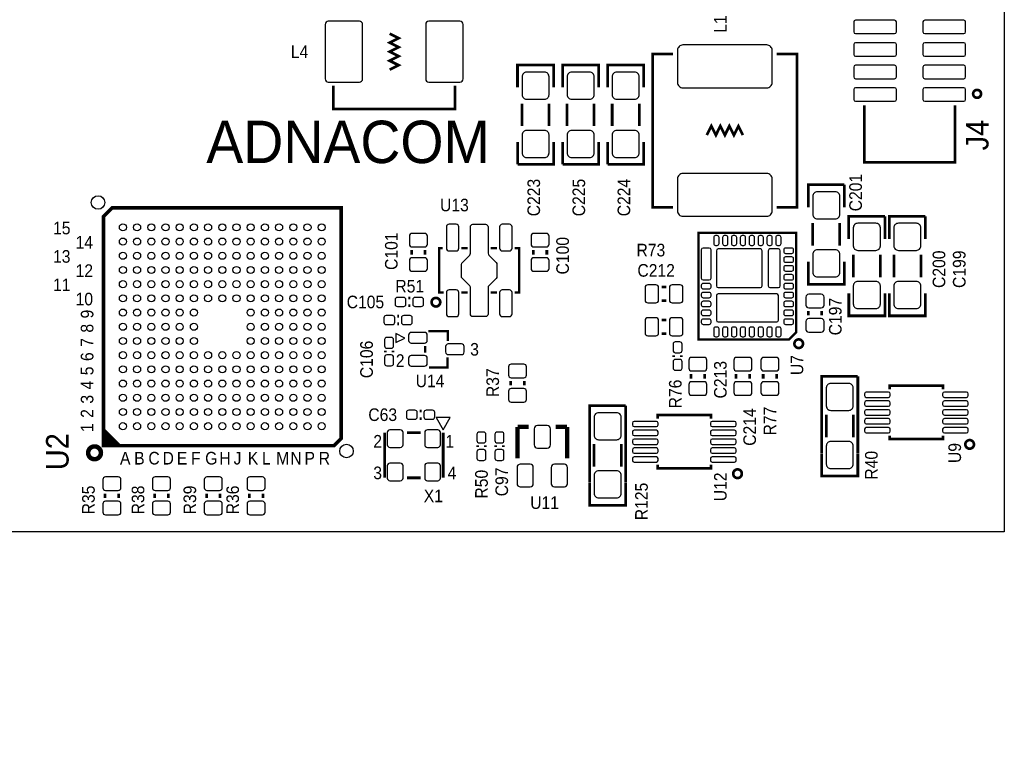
# Model space of a CAD drawing. Extents: x -0.34 to 5.98, y -1.92 to 2.35.
# Tile 4 of 5: x 3.71 to 5.89, y -0.37 to 1.27. Entities that reach past the tile are written whole.
import ezdxf
from ezdxf.enums import TextEntityAlignment as Align

# ---------------------------------------------------------------- set-up
doc = ezdxf.new("R2010")
doc.units = 0
for name, color, linetype in [('DESIGN_OUTLINE', 7, 'CONTINUOUS'), ('SILKSCREEN_TOP', 40, 'CONTINUOUS'), ('TOP', 103, 'CONTINUOUS')]:
    doc.layers.add(name, color=color, linetype=linetype)

msp = doc.modelspace()

# ---------------------------------------------------------------- linework, layer by layer
at = {"layer": 'DESIGN_OUTLINE'}
msp.add_lwpolyline([(-0.294, 2.345), (5.895, 2.345), (5.895, 0.135), (3.497, 0.135), (3.497, -0.347), (3.477, -0.367), (2.013, -0.367), (1.993, -0.347), (1.993, -0.074, 0.993884), (1.918, -0.074), (1.918, -0.347), (1.898, -0.367), (1.497, -0.367)], format="xyb", dxfattribs=at)
at = {"layer": 'SILKSCREEN_TOP'}
for points, const_width in [([(4.53125, 1.24), (4.55125, 1.23), (4.53125, 1.22), (4.55125, 1.21), (4.53125, 1.2), (4.55125, 1.19), (4.53125, 1.18), (4.55125, 1.17), (4.53125, 1.16)], 0.006), ([(5.16, 0.855), (5.115, 0.855), (5.115, 1.195), (5.16, 1.195)], 0.006), ([(5.39, 0.855), (5.435, 0.855), (5.435, 1.195), (5.39, 1.195)], 0.006), ([(4.81496, 1.12077), (4.81496, 1.17077), (4.89496, 1.17077), (4.89496, 1.12077)], 0.006), ([(4.91496, 1.12077), (4.91496, 1.17077), (4.99496, 1.17077), (4.99496, 1.12077)], 0.006), ([(5.01496, 1.12077), (5.01496, 1.17077), (5.09496, 1.17077), (5.09496, 1.12077)], 0.006), ([(4.40625, 1.125), (4.40625, 1.073), (4.67625, 1.073), (4.67625, 1.125)], 0.006), ([(4.825, 1.035), (4.825, 1.085)], 0.006), ([(4.885, 1.035), (4.885, 1.085)], 0.006), ([(4.925, 1.035), (4.925, 1.085)], 0.006), ([(4.985, 1.035), (4.985, 1.085)], 0.006), ([(5.025, 1.035), (5.025, 1.085)], 0.006), ([(5.085, 1.035), (5.085, 1.085)], 0.006), ([(5.78539, 1.08098), (5.78539, 0.955), (5.58461, 0.955), (5.58461, 1.08098)], 0.00591), ([(5.235, 1.015), (5.245, 1.035), (5.255, 1.015), (5.265, 1.035), (5.275, 1.015), (5.285, 1.035), (5.295, 1.015), (5.305, 1.035), (5.315, 1.015)], 0.006), ([(4.895, 1), (4.895, 0.95), (4.815, 0.95)], 0.006), ([(4.815, 0.95), (4.815, 1)], 0.006), ([(4.995, 1), (4.995, 0.95), (4.915, 0.95)], 0.006), ([(4.915, 0.95), (4.915, 1)], 0.006), ([(5.095, 1), (5.095, 0.95), (5.015, 0.95)], 0.006), ([(5.015, 0.95), (5.015, 1)], 0.006), ([(5.46, 0.855), (5.46, 0.905), (5.54, 0.905)], 0.006), ([(5.54, 0.905), (5.54, 0.855)], 0.006), ([(3.89622, 0.32622), (3.89622, 0.83409), (3.91591, 0.85378), (4.42378, 0.85378), (4.42378, 0.34197), (4.40803, 0.32622), (3.89622, 0.32622)], 0.00787), ([(5.55, 0.785), (5.55, 0.835), (5.63, 0.835)], 0.006), ([(5.63, 0.835), (5.63, 0.785)], 0.006), ([(5.64, 0.785), (5.64, 0.835), (5.72, 0.835)], 0.006), ([(5.72, 0.835), (5.72, 0.785)], 0.006), ([(5.47, 0.82), (5.47, 0.77)], 0.006), ([(5.53, 0.82), (5.53, 0.77)], 0.006), ([(5.21673, 0.56189), (5.41752, 0.56189), (5.43327, 0.57764), (5.43327, 0.79811), (5.21673, 0.79811), (5.21673, 0.56189)], 0.005), ([(4.64929, 0.76421), (4.64142, 0.76421), (4.64142, 0.66579), (4.65126, 0.66579)], 0.005), ([(4.69063, 0.76421), (4.70441, 0.76421)], 0.005), ([(4.75559, 0.76421), (4.76937, 0.76421)], 0.005), ([(4.80874, 0.76421), (4.81858, 0.76421), (4.81858, 0.66579), (4.80874, 0.66579)], 0.005), ([(4.58, 0.75), (4.58, 0.76)], 0.006), ([(4.61, 0.75), (4.61, 0.76)], 0.006), ([(4.85, 0.75), (4.85, 0.76)], 0.006), ([(4.88, 0.75), (4.88, 0.76)], 0.006), ([(5.56, 0.75), (5.56, 0.7)], 0.006), ([(5.62, 0.75), (5.62, 0.7)], 0.006), ([(5.65, 0.75), (5.65, 0.7)], 0.006), ([(5.71, 0.75), (5.71, 0.7)], 0.006), ([(5.54004, 0.73423), (5.54004, 0.68423), (5.46004, 0.68423), (5.46004, 0.73423)], 0.006), ([(5.135, 0.678), (5.145, 0.678)], 0.006), ([(4.577, 0.6535), (4.573, 0.6535)], 0.006), ([(4.69063, 0.66579), (4.70441, 0.66579)], 0.005), ([(4.75559, 0.66579), (4.76937, 0.66579)], 0.005), ([(5.63004, 0.66423), (5.63004, 0.61423), (5.55004, 0.61423), (5.55004, 0.66423)], 0.006), ([(5.72004, 0.66423), (5.72004, 0.61423), (5.64004, 0.61423), (5.64004, 0.66423)], 0.006), ([(4.577, 0.6365), (4.573, 0.6365)], 0.006), ([(5.135, 0.648), (5.145, 0.648)], 0.006), ([(4.548, 0.6135), (4.552, 0.6135)], 0.006), ([(5.46, 0.615), (5.46, 0.625)], 0.006), ([(5.49, 0.615), (5.49, 0.625)], 0.006), ([(4.548, 0.5965), (4.552, 0.5965)], 0.006), ([(5.135, 0.605), (5.145, 0.605)], 0.006), ([(4.61728, 0.58016), (4.6602, 0.58016), (4.6602, 0.55811)], 0.005), ([(5.135, 0.575), (5.145, 0.575)], 0.006), ([(4.6102, 0.54748), (4.6102, 0.53252)], 0.005), ([(4.5215, 0.537), (4.5215, 0.533)], 0.006), ([(4.5385, 0.537), (4.5385, 0.533)], 0.006), ([(4.6598, 0.52189), (4.6598, 0.49984), (4.61846, 0.49984)], 0.005), ([(5.1615, 0.523), (5.1615, 0.527)], 0.006), ([(5.1785, 0.523), (5.1785, 0.527)], 0.006), ([(5.2, 0.475), (5.2, 0.485)], 0.006), ([(5.23, 0.475), (5.23, 0.485)], 0.006), ([(5.3, 0.475), (5.3, 0.485)], 0.006), ([(5.33, 0.475), (5.33, 0.485)], 0.006), ([(5.36, 0.485), (5.36, 0.475)], 0.006), ([(5.39, 0.485), (5.39, 0.475)], 0.006), ([(5.49, 0.31), (5.49, 0.48), (5.57, 0.48)], 0.006), ([(5.57, 0.48), (5.57, 0.31)], 0.006), ([(4.8, 0.47), (4.8, 0.46)], 0.006), ([(4.83, 0.47), (4.83, 0.46)], 0.006), ([(5.64094, 0.45118), (5.64094, 0.45906), (5.75906, 0.45906), (5.75906, 0.45118)], 0.00591), ([(4.975, 0.245), (4.975, 0.415), (5.055, 0.415)], 0.006), ([(5.055, 0.415), (5.055, 0.245)], 0.006), ([(4.598, 0.4035), (4.602, 0.4035)], 0.006), ([(5.12594, 0.38618), (5.12594, 0.39406), (5.24406, 0.39406), (5.24406, 0.38618)], 0.00591), ([(5.5, 0.395), (5.5, 0.345)], 0.006), ([(5.56, 0.395), (5.56, 0.345)], 0.006), ([(4.598, 0.3865), (4.602, 0.3865)], 0.006), ([(4.815, 0.368), (4.84, 0.368)], 0.01), ([(4.815, 0.298), (4.815, 0.368)], 0.01), ([(4.9, 0.368), (4.925, 0.368)], 0.01), ([(4.925, 0.368), (4.925, 0.298)], 0.01), ([(3.89622, 0.36165), (3.93165, 0.32622)], 0.00787), ([(3.89622, 0.35378), (3.92378, 0.32622)], 0.00787), ([(3.89622, 0.34591), (3.91591, 0.32622)], 0.00787), ([(4.52, 0.355), (4.52, 0.255)], 0.006), ([(4.6, 0.355), (4.57, 0.355)], 0.006), ([(4.65, 0.255), (4.65, 0.355)], 0.006), ([(5.64094, 0.34882), (5.64094, 0.34094), (5.75906, 0.34094), (5.75906, 0.34882)], 0.00591), ([(3.90803, 0.32622), (3.89622, 0.33803)], 0.00787), ([(4.7265, 0.327), (4.7265, 0.323)], 0.006), ([(4.7435, 0.327), (4.7435, 0.323)], 0.006), ([(4.7665, 0.323), (4.7665, 0.327)], 0.006), ([(4.7835, 0.323), (4.7835, 0.327)], 0.006), ([(4.985, 0.33), (4.985, 0.28)], 0.006), ([(5.045, 0.33), (5.045, 0.28)], 0.006), ([(5.57004, 0.30923), (5.57004, 0.25923), (5.49004, 0.25923), (5.49004, 0.30923)], 0.006), ([(5.12594, 0.28382), (5.12594, 0.27594), (5.24406, 0.27594), (5.24406, 0.28382)], 0.00591), ([(4.57, 0.255), (4.6, 0.255)], 0.006), ([(5.05504, 0.24423), (5.05504, 0.19423), (4.97504, 0.19423), (4.97504, 0.24423)], 0.006), ([(3.9, 0.21), (3.9, 0.22)], 0.006), ([(3.93, 0.21), (3.93, 0.22)], 0.006), ([(4.01, 0.21), (4.01, 0.22)], 0.006), ([(4.04, 0.21), (4.04, 0.22)], 0.006), ([(4.125, 0.21), (4.125, 0.22)], 0.006), ([(4.155, 0.21), (4.155, 0.22)], 0.006), ([(4.22, 0.21), (4.22, 0.22)], 0.006), ([(4.25, 0.21), (4.25, 0.22)], 0.006)]:
    msp.add_lwpolyline(points, dxfattribs=dict(at, const_width=const_width))
for points, const_width in [([(5.8434, 1.10657, 0.999978), (5.82581, 1.10658, 1.000022), (5.8434, 1.10657)], 0.00591), ([(4.6435, 0.64448, 1.000226), (4.62437, 0.64447, 0.999774), (4.6435, 0.64448)], 0.00591), ([(5.4484, 0.55244, 0.999786), (5.42926, 0.55244, 1.000214), (5.4484, 0.55244)], 0.00591), ([(3.89072, 0.31047, 1.000044), (3.86235, 0.31047, 0.999956), (3.89072, 0.31047)], 0.01), ([(5.82767, 0.32913, 0.999979), (5.80855, 0.32914, 1.000021), (5.82767, 0.32913)], 0.00591), ([(5.31268, 0.26413, 0.999979), (5.29354, 0.26414, 1.000021), (5.31268, 0.26413)], 0.00591)]:
    msp.add_lwpolyline(points, format="xyb", dxfattribs=dict(at, const_width=const_width))
for points in [[(4.565, 0.565), (4.545, 0.575), (4.545, 0.555)], [(4.65, 0.36122), (4.66575, 0.38878), (4.63426, 0.38878)]]:
    msp.add_lwpolyline(points, close=True, dxfattribs=at)
at = {"layer": 'TOP'}
for points in [[(4.39525, 1.1325), (4.46425, 1.1325, 0.414214), (4.47125, 1.1395), (4.47125, 1.2605, 0.414214), (4.46425, 1.2675), (4.39525, 1.2675, 0.414214), (4.38825, 1.2605), (4.38825, 1.1395, 0.414214)], [(4.61825, 1.1325), (4.68725, 1.1325, 0.414214), (4.69425, 1.1395), (4.69425, 1.2605, 0.414214), (4.68725, 1.2675), (4.61825, 1.2675, 0.414214), (4.61125, 1.2605), (4.61125, 1.1395, 0.414214)], [(5.65547, 1.24398), (5.65547, 1.26602, 0.414149), (5.65154, 1.26996), (5.56492, 1.26996, 0.414149), (5.56099, 1.26602), (5.56099, 1.24398, 0.414149), (5.56492, 1.24004), (5.65154, 1.24004, 0.414149)], [(5.80901, 1.24398), (5.80901, 1.26602, 0.414149), (5.80508, 1.26996), (5.71846, 1.26996, 0.414149), (5.71453, 1.26602), (5.71453, 1.24398, 0.414149), (5.71846, 1.24004), (5.80508, 1.24004, 0.414149)], [(5.38, 1.132), (5.38, 1.203, 0.414214), (5.368, 1.215), (5.182, 1.215, 0.414214), (5.17, 1.203), (5.17, 1.132, 0.414214), (5.182, 1.12), (5.368, 1.12, 0.414214)], [(5.65547, 1.19398), (5.65547, 1.21602, 0.414149), (5.65154, 1.21996), (5.56492, 1.21996, 0.414149), (5.56099, 1.21602), (5.56099, 1.19398, 0.414149), (5.56492, 1.19004), (5.65154, 1.19004, 0.414149)], [(5.80901, 1.19398), (5.80901, 1.21602, 0.414149), (5.80508, 1.21996), (5.71846, 1.21996, 0.414149), (5.71453, 1.21602), (5.71453, 1.19398, 0.414149), (5.71846, 1.19004), (5.80508, 1.19004, 0.414149)], [(5.65547, 1.14398), (5.65547, 1.16602, 0.414149), (5.65154, 1.16996), (5.56492, 1.16996, 0.414149), (5.56099, 1.16602), (5.56099, 1.14398, 0.414149), (5.56492, 1.14004), (5.65154, 1.14004, 0.414149)], [(5.80901, 1.14398), (5.80901, 1.16602, 0.414149), (5.80508, 1.16996), (5.71846, 1.16996, 0.414149), (5.71453, 1.16602), (5.71453, 1.14398, 0.414149), (5.71846, 1.14004), (5.80508, 1.14004, 0.414149)], [(4.885, 1.1045), (4.885, 1.1445, 0.414214), (4.875, 1.1545), (4.835, 1.1545, 0.414214), (4.825, 1.1445), (4.825, 1.1045, 0.414214), (4.835, 1.0945), (4.875, 1.0945, 0.414214)], [(4.985, 1.1045), (4.985, 1.1445, 0.414214), (4.975, 1.1545), (4.935, 1.1545, 0.414214), (4.925, 1.1445), (4.925, 1.1045, 0.414214), (4.935, 1.0945), (4.975, 1.0945, 0.414214)], [(5.085, 1.1045), (5.085, 1.1445, 0.414214), (5.075, 1.1545), (5.035, 1.1545, 0.414214), (5.025, 1.1445), (5.025, 1.1045, 0.414214), (5.035, 1.0945), (5.075, 1.0945, 0.414214)], [(5.65547, 1.09398), (5.65547, 1.11602, 0.414149), (5.65154, 1.11996), (5.56492, 1.11996, 0.414149), (5.56099, 1.11602), (5.56099, 1.09398, 0.414149), (5.56492, 1.09004), (5.65154, 1.09004, 0.414149)], [(5.80901, 1.09398), (5.80901, 1.11602, 0.414149), (5.80508, 1.11996), (5.71846, 1.11996, 0.414149), (5.71453, 1.11602), (5.71453, 1.09398, 0.414149), (5.71846, 1.09004), (5.80508, 1.09004, 0.414149)], [(4.885, 0.9755), (4.885, 1.0155, 0.414214), (4.875, 1.0255), (4.835, 1.0255, 0.414214), (4.825, 1.0155), (4.825, 0.9755, 0.414214), (4.835, 0.9655), (4.875, 0.9655, 0.414214)], [(4.985, 0.9755), (4.985, 1.0155, 0.414214), (4.975, 1.0255), (4.935, 1.0255, 0.414214), (4.925, 1.0155), (4.925, 0.9755, 0.414214), (4.935, 0.9655), (4.975, 0.9655, 0.414214)], [(5.085, 0.9755), (5.085, 1.0155, 0.414214), (5.075, 1.0255), (5.035, 1.0255, 0.414214), (5.025, 1.0155), (5.025, 0.9755, 0.414214), (5.035, 0.9655), (5.075, 0.9655, 0.414214)], [(5.38, 0.847), (5.38, 0.918, 0.414214), (5.368, 0.93), (5.182, 0.93, 0.414214), (5.17, 0.918), (5.17, 0.847, 0.414214), (5.182, 0.835), (5.368, 0.835, 0.414214)], [(5.47, 0.8795), (5.47, 0.8395, 0.414214), (5.48, 0.8295), (5.52, 0.8295, 0.414214), (5.53, 0.8395), (5.53, 0.8795, 0.414214), (5.52, 0.8895), (5.48, 0.8895, 0.414214)], [(4.66307, 0.7583), (4.67881, 0.7583, 0.414562), (4.68472, 0.76421), (4.68472, 0.81145, 0.414562), (4.67881, 0.81736), (4.66307, 0.81736, 0.414562), (4.65716, 0.81145), (4.65716, 0.76421, 0.414562)], [(4.71031, 0.61854), (4.71031, 0.6778, 0.18087), (4.70884, 0.68104), (4.69217, 0.69771, -0.185778), (4.69063, 0.70171), (4.69063, 0.72829, -0.185721), (4.6926, 0.73272), (4.70884, 0.74896, 0.180995), (4.71031, 0.75289), (4.71031, 0.81146, -0.414072), (4.71622, 0.81736), (4.74378, 0.81736, -0.414072), (4.74969, 0.81146), (4.74969, 0.75289, 0.185555), (4.75165, 0.74846), (4.76789, 0.73222, -0.181153), (4.76937, 0.72829), (4.76937, 0.70171, -0.185721), (4.7674, 0.69728), (4.75122, 0.68111, 0.185611), (4.74969, 0.67711), (4.74969, 0.61805, -0.388967), (4.74378, 0.61264), (4.71622, 0.61264, -0.414072)], [(4.78119, 0.7583), (4.79693, 0.7583, 0.414562), (4.80284, 0.76421), (4.80284, 0.81145, 0.414562), (4.79693, 0.81736), (4.78119, 0.81736, 0.414562), (4.77528, 0.81145), (4.77528, 0.76421, 0.414562)], [(5.56, 0.8095), (5.56, 0.7695, 0.414214), (5.57, 0.7595), (5.61, 0.7595, 0.414214), (5.62, 0.7695), (5.62, 0.8095, 0.414214), (5.61, 0.8195), (5.57, 0.8195, 0.414214)], [(5.65, 0.8095), (5.65, 0.7695, 0.414214), (5.66, 0.7595), (5.7, 0.7595, 0.414214), (5.71, 0.7695), (5.71, 0.8095, 0.414214), (5.7, 0.8195), (5.66, 0.8195, 0.414214)], [(4.615, 0.773), (4.615, 0.791, 0.414214), (4.609, 0.797), (4.581, 0.797, 0.414214), (4.575, 0.791), (4.575, 0.773, 0.414214), (4.581, 0.767), (4.609, 0.767, 0.414214)], [(4.885, 0.773), (4.885, 0.791, 0.414214), (4.879, 0.797), (4.851, 0.797, 0.414214), (4.845, 0.791), (4.845, 0.773, 0.414214), (4.851, 0.767), (4.879, 0.767, 0.414214)], [(5.26201, 0.77449), (5.26201, 0.78827, 0.414276), (5.25807, 0.79221), (5.25413, 0.79221, 0.414276), (5.25019, 0.78827), (5.25019, 0.77449, 0.414276), (5.25413, 0.77055), (5.25807, 0.77055, 0.414276)], [(5.2817, 0.77449), (5.2817, 0.78827, 0.414276), (5.27776, 0.79221), (5.27382, 0.79221, 0.414276), (5.26988, 0.78827), (5.26988, 0.77449, 0.414276), (5.27382, 0.77055), (5.27776, 0.77055, 0.414276)], [(5.30138, 0.77449), (5.30138, 0.78827, 0.414276), (5.29744, 0.79221), (5.2935, 0.79221, 0.414276), (5.28956, 0.78827), (5.28956, 0.77449, 0.414276), (5.2935, 0.77055), (5.29744, 0.77055, 0.414276)], [(5.32107, 0.77449), (5.32107, 0.78827, 0.414276), (5.31713, 0.79221), (5.31319, 0.79221, 0.414276), (5.30925, 0.78827), (5.30925, 0.77449, 0.414276), (5.31319, 0.77055), (5.31713, 0.77055, 0.414276)], [(5.34075, 0.77449), (5.34075, 0.78827, 0.414276), (5.33681, 0.79221), (5.33287, 0.79221, 0.414276), (5.32893, 0.78827), (5.32893, 0.77449, 0.414276), (5.33287, 0.77055), (5.33681, 0.77055, 0.414276)], [(5.36044, 0.77449), (5.36044, 0.78827, 0.414276), (5.3565, 0.79221), (5.35256, 0.79221, 0.414276), (5.34862, 0.78827), (5.34862, 0.77449, 0.414276), (5.35256, 0.77055), (5.3565, 0.77055, 0.414276)], [(5.38012, 0.77449), (5.38012, 0.78827, 0.414276), (5.37618, 0.79221), (5.37224, 0.79221, 0.414276), (5.3683, 0.78827), (5.3683, 0.77449, 0.414276), (5.37224, 0.77055), (5.37618, 0.77055, 0.414276)], [(5.39981, 0.77449), (5.39981, 0.78827, 0.414276), (5.39587, 0.79221), (5.39193, 0.79221, 0.414276), (5.38799, 0.78827), (5.38799, 0.77449, 0.414276), (5.39193, 0.77055), (5.39587, 0.77055, 0.414276)], [(5.24429, 0.69771), (5.24429, 0.76071, 0.413907), (5.24035, 0.76464), (5.22657, 0.76464, 0.413907), (5.22263, 0.76071), (5.22263, 0.69771, 0.413907), (5.22657, 0.69378), (5.24035, 0.69378, 0.413907)], [(5.42737, 0.75677), (5.42737, 0.76071, 0.414276), (5.42343, 0.76465), (5.40965, 0.76465, 0.414276), (5.40571, 0.76071), (5.40571, 0.75677, 0.414276), (5.40965, 0.75283), (5.42343, 0.75283, 0.414276)], [(4.615, 0.719), (4.615, 0.737, 0.414214), (4.609, 0.743), (4.581, 0.743, 0.414214), (4.575, 0.737), (4.575, 0.719, 0.414214), (4.581, 0.713), (4.609, 0.713, 0.414214)], [(4.885, 0.719), (4.885, 0.737, 0.414214), (4.879, 0.743), (4.851, 0.743, 0.414214), (4.845, 0.737), (4.845, 0.719, 0.414214), (4.851, 0.713), (4.879, 0.713, 0.414214)], [(5.35768, 0.68078), (5.35768, 0.75874, 0.413954), (5.35374, 0.76267), (5.26004, 0.76267, 0.413954), (5.2561, 0.75874), (5.2561, 0.68078, 0.413954), (5.26004, 0.67685), (5.35374, 0.67685, 0.413954)], [(5.39784, 0.68078), (5.39784, 0.75874, 0.413876), (5.3939, 0.76267), (5.375, 0.76267, 0.413876), (5.37106, 0.75874), (5.37106, 0.68078, 0.413876), (5.375, 0.67685), (5.3939, 0.67685, 0.413876)], [(5.42737, 0.73709), (5.42737, 0.74103, 0.414276), (5.42343, 0.74497), (5.40965, 0.74497, 0.414276), (5.40571, 0.74103), (5.40571, 0.73709, 0.414276), (5.40965, 0.73315), (5.42343, 0.73315, 0.414276)], [(5.47, 0.7505), (5.47, 0.7105, 0.414214), (5.48, 0.7005), (5.52, 0.7005, 0.414214), (5.53, 0.7105), (5.53, 0.7505, 0.414214), (5.52, 0.7605), (5.48, 0.7605, 0.414214)], [(5.42737, 0.7174), (5.42737, 0.72134, 0.414276), (5.42343, 0.72528), (5.40965, 0.72528, 0.414276), (5.40571, 0.72134), (5.40571, 0.7174, 0.414276), (5.40965, 0.71346), (5.42343, 0.71346, 0.414276)], [(5.42737, 0.69772), (5.42737, 0.70166, 0.414276), (5.42343, 0.7056), (5.40965, 0.7056, 0.414276), (5.40571, 0.70166), (5.40571, 0.69772, 0.414276), (5.40965, 0.69378), (5.42343, 0.69378, 0.414276)], [(5.104, 0.643), (5.122, 0.643, 0.414214), (5.128, 0.649), (5.128, 0.677, 0.414214), (5.122, 0.683), (5.104, 0.683, 0.414214), (5.098, 0.677), (5.098, 0.649, 0.414214)], [(5.158, 0.643), (5.176, 0.643, 0.414214), (5.182, 0.649), (5.182, 0.677, 0.414214), (5.176, 0.683), (5.158, 0.683, 0.414214), (5.152, 0.677), (5.152, 0.649, 0.414214)], [(5.24429, 0.67803), (5.24429, 0.68197, 0.414276), (5.24035, 0.68591), (5.22657, 0.68591, 0.414276), (5.22263, 0.68197), (5.22263, 0.67803, 0.414276), (5.22657, 0.67409), (5.24035, 0.67409, 0.414276)], [(5.42737, 0.67803), (5.42737, 0.68197, 0.414276), (5.42343, 0.68591), (5.40965, 0.68591, 0.414276), (5.40571, 0.68197), (5.40571, 0.67803, 0.414276), (5.40965, 0.67409), (5.42343, 0.67409, 0.414276)], [(5.56, 0.6805), (5.56, 0.6405, 0.414214), (5.57, 0.6305), (5.61, 0.6305, 0.414214), (5.62, 0.6405), (5.62, 0.6805, 0.414214), (5.61, 0.6905), (5.57, 0.6905, 0.414214)], [(5.65, 0.6805), (5.65, 0.6405, 0.414214), (5.66, 0.6305), (5.7, 0.6305, 0.414214), (5.71, 0.6405), (5.71, 0.6805, 0.414214), (5.7, 0.6905), (5.66, 0.6905, 0.414214)], [(4.66307, 0.61264), (4.67881, 0.61264, 0.414562), (4.68472, 0.61855), (4.68472, 0.66579, 0.414562), (4.67881, 0.6717), (4.66307, 0.6717, 0.414562), (4.65716, 0.66579), (4.65716, 0.61855, 0.414562)], [(4.78119, 0.61264), (4.79693, 0.61264, 0.414562), (4.80284, 0.61855), (4.80284, 0.66579, 0.414562), (4.79693, 0.6717), (4.78119, 0.6717, 0.414562), (4.77528, 0.66579), (4.77528, 0.61855, 0.414562)], [(5.24429, 0.65834), (5.24429, 0.66228, 0.414276), (5.24035, 0.66622), (5.22657, 0.66622, 0.414276), (5.22263, 0.66228), (5.22263, 0.65834, 0.414276), (5.22657, 0.6544), (5.24035, 0.6544, 0.414276)], [(5.3939, 0.6048), (5.3939, 0.65914, 0.413915), (5.38996, 0.66307), (5.26004, 0.66307, 0.413915), (5.2561, 0.65914), (5.2561, 0.6048, 0.413915), (5.26004, 0.60087), (5.38996, 0.60087, 0.413915)], [(5.42737, 0.65834), (5.42737, 0.66228, 0.414276), (5.42343, 0.66622), (5.40965, 0.66622, 0.414276), (5.40571, 0.66228), (5.40571, 0.65834, 0.414276), (5.40965, 0.6544), (5.42343, 0.6544, 0.414276)], [(5.495, 0.638), (5.495, 0.656, 0.414214), (5.489, 0.662), (5.461, 0.662, 0.414214), (5.455, 0.656), (5.455, 0.638, 0.414214), (5.461, 0.632), (5.489, 0.632, 0.414214)], [(4.5625, 0.655), (4.5485, 0.655, 0.414214), (4.5435, 0.65), (4.5435, 0.64, 0.414214), (4.5485, 0.635), (4.5625, 0.635, 0.414214), (4.5675, 0.64), (4.5675, 0.65, 0.414214)], [(4.6015, 0.655), (4.5875, 0.655, 0.414214), (4.5825, 0.65), (4.5825, 0.64, 0.414214), (4.5875, 0.635), (4.6015, 0.635, 0.414214), (4.6065, 0.64), (4.6065, 0.65, 0.414214)], [(5.24429, 0.63866), (5.24429, 0.6426, 0.414276), (5.24035, 0.64654), (5.22657, 0.64654, 0.414276), (5.22263, 0.6426), (5.22263, 0.63866, 0.414276), (5.22657, 0.63472), (5.24035, 0.63472, 0.414276)], [(5.42737, 0.63866), (5.42737, 0.6426, 0.414276), (5.42343, 0.64654), (5.40965, 0.64654, 0.414276), (5.40571, 0.6426), (5.40571, 0.63866, 0.414276), (5.40965, 0.63472), (5.42343, 0.63472, 0.414276)], [(4.5235, 0.595), (4.5375, 0.595, 0.414214), (4.5425, 0.6), (4.5425, 0.61, 0.414214), (4.5375, 0.615), (4.5235, 0.615, 0.414214), (4.5185, 0.61), (4.5185, 0.6, 0.414214)], [(4.5625, 0.595), (4.5765, 0.595, 0.414214), (4.5815, 0.6), (4.5815, 0.61, 0.414214), (4.5765, 0.615), (4.5625, 0.615, 0.414214), (4.5575, 0.61), (4.5575, 0.6, 0.414214)], [(5.24429, 0.61897), (5.24429, 0.62291, 0.414276), (5.24035, 0.62685), (5.22657, 0.62685, 0.414276), (5.22263, 0.62291), (5.22263, 0.61897, 0.414276), (5.22657, 0.61503), (5.24035, 0.61503, 0.414276)], [(5.42737, 0.61897), (5.42737, 0.62291, 0.414276), (5.42343, 0.62685), (5.40965, 0.62685, 0.414276), (5.40571, 0.62291), (5.40571, 0.61897, 0.414276), (5.40965, 0.61503), (5.42343, 0.61503, 0.414276)], [(5.104, 0.57), (5.122, 0.57, 0.414214), (5.128, 0.576), (5.128, 0.604, 0.414214), (5.122, 0.61), (5.104, 0.61, 0.414214), (5.098, 0.604), (5.098, 0.576, 0.414214)], [(5.158, 0.57), (5.176, 0.57, 0.414214), (5.182, 0.576), (5.182, 0.604, 0.414214), (5.176, 0.61), (5.158, 0.61, 0.414214), (5.152, 0.604), (5.152, 0.576, 0.414214)], [(5.24429, 0.59929), (5.24429, 0.60323, 0.414276), (5.24035, 0.60717), (5.22657, 0.60717, 0.414276), (5.22263, 0.60323), (5.22263, 0.59929, 0.414276), (5.22657, 0.59535), (5.24035, 0.59535, 0.414276)], [(5.42737, 0.59929), (5.42737, 0.60323, 0.414276), (5.42343, 0.60717), (5.40965, 0.60717, 0.414276), (5.40571, 0.60323), (5.40571, 0.59929, 0.414276), (5.40965, 0.59535), (5.42343, 0.59535, 0.414276)], [(5.495, 0.584), (5.495, 0.602, 0.414214), (5.489, 0.608), (5.461, 0.608, 0.414214), (5.455, 0.602), (5.455, 0.584, 0.414214), (5.461, 0.578), (5.489, 0.578, 0.414214)], [(4.57924, 0.55378), (4.60876, 0.55378, 0.414173), (4.61467, 0.55968), (4.61467, 0.5715, 0.414173), (4.60876, 0.5774), (4.57924, 0.5774, 0.414173), (4.57333, 0.5715), (4.57333, 0.55968, 0.414173)], [(5.26201, 0.57173), (5.26201, 0.58551, 0.414276), (5.25807, 0.58945), (5.25413, 0.58945, 0.414276), (5.25019, 0.58551), (5.25019, 0.57173, 0.414276), (5.25413, 0.56779), (5.25807, 0.56779, 0.414276)], [(5.2817, 0.57173), (5.2817, 0.58551, 0.414276), (5.27776, 0.58945), (5.27382, 0.58945, 0.414276), (5.26988, 0.58551), (5.26988, 0.57173, 0.414276), (5.27382, 0.56779), (5.27776, 0.56779, 0.414276)], [(5.30138, 0.57173), (5.30138, 0.58551, 0.414276), (5.29744, 0.58945), (5.2935, 0.58945, 0.414276), (5.28956, 0.58551), (5.28956, 0.57173, 0.414276), (5.2935, 0.56779), (5.29744, 0.56779, 0.414276)], [(5.32107, 0.57173), (5.32107, 0.58551, 0.414276), (5.31713, 0.58945), (5.31319, 0.58945, 0.414276), (5.30925, 0.58551), (5.30925, 0.57173, 0.414276), (5.31319, 0.56779), (5.31713, 0.56779, 0.414276)], [(5.34075, 0.57173), (5.34075, 0.58551, 0.414276), (5.33681, 0.58945), (5.33287, 0.58945, 0.414276), (5.32893, 0.58551), (5.32893, 0.57173, 0.414276), (5.33287, 0.56779), (5.33681, 0.56779, 0.414276)], [(5.36044, 0.57173), (5.36044, 0.58551, 0.414276), (5.3565, 0.58945), (5.35256, 0.58945, 0.414276), (5.34862, 0.58551), (5.34862, 0.57173, 0.414276), (5.35256, 0.56779), (5.3565, 0.56779, 0.414276)], [(5.38012, 0.57173), (5.38012, 0.58551, 0.414276), (5.37618, 0.58945), (5.37224, 0.58945, 0.414276), (5.3683, 0.58551), (5.3683, 0.57173, 0.414276), (5.37224, 0.56779), (5.37618, 0.56779, 0.414276)], [(5.39981, 0.57173), (5.39981, 0.58551, 0.414276), (5.39587, 0.58945), (5.39193, 0.58945, 0.414276), (5.38799, 0.58551), (5.38799, 0.57173, 0.414276), (5.39193, 0.56779), (5.39587, 0.56779, 0.414276)], [(4.52, 0.5615), (4.52, 0.5475, 0.414214), (4.525, 0.5425), (4.535, 0.5425, 0.414214), (4.54, 0.5475), (4.54, 0.5615, 0.414214), (4.535, 0.5665), (4.525, 0.5665, 0.414214)], [(4.66124, 0.52819), (4.69076, 0.52819, 0.414173), (4.69667, 0.53409), (4.69667, 0.54591, 0.414173), (4.69076, 0.55181), (4.66124, 0.55181, 0.414173), (4.65533, 0.54591), (4.65533, 0.53409, 0.414173)], [(5.18, 0.5375), (5.18, 0.5515, 0.414214), (5.175, 0.5565), (5.165, 0.5565, 0.414214), (5.16, 0.5515), (5.16, 0.5375, 0.414214), (5.165, 0.5325), (5.175, 0.5325, 0.414214)], [(4.52, 0.5225), (4.52, 0.5085, 0.414214), (4.525, 0.5035), (4.535, 0.5035, 0.414214), (4.54, 0.5085), (4.54, 0.5225, 0.414214), (4.535, 0.5275), (4.525, 0.5275, 0.414214)], [(4.57924, 0.5026), (4.60876, 0.5026, 0.414173), (4.61467, 0.5085), (4.61467, 0.52032, 0.414173), (4.60876, 0.52622), (4.57924, 0.52622, 0.414173), (4.57333, 0.52032), (4.57333, 0.5085, 0.414173)], [(4.795, 0.501), (4.795, 0.483, 0.414214), (4.801, 0.477), (4.829, 0.477, 0.414214), (4.835, 0.483), (4.835, 0.501, 0.414214), (4.829, 0.507), (4.801, 0.507, 0.414214)], [(5.18, 0.4985), (5.18, 0.5125, 0.414214), (5.175, 0.5175), (5.165, 0.5175, 0.414214), (5.16, 0.5125), (5.16, 0.4985, 0.414214), (5.165, 0.4935), (5.175, 0.4935, 0.414214)], [(5.235, 0.498), (5.235, 0.516, 0.414214), (5.229, 0.522), (5.201, 0.522, 0.414214), (5.195, 0.516), (5.195, 0.498, 0.414214), (5.201, 0.492), (5.229, 0.492, 0.414214)], [(5.335, 0.498), (5.335, 0.516, 0.414214), (5.329, 0.522), (5.301, 0.522, 0.414214), (5.295, 0.516), (5.295, 0.498, 0.414214), (5.301, 0.492), (5.329, 0.492, 0.414214)], [(5.355, 0.516), (5.355, 0.498, 0.414214), (5.361, 0.492), (5.389, 0.492, 0.414214), (5.395, 0.498), (5.395, 0.516, 0.414214), (5.389, 0.522), (5.361, 0.522, 0.414214)], [(5.235, 0.444), (5.235, 0.462, 0.414214), (5.229, 0.468), (5.201, 0.468, 0.414214), (5.195, 0.462), (5.195, 0.444, 0.414214), (5.201, 0.438), (5.229, 0.438, 0.414214)], [(5.335, 0.444), (5.335, 0.462, 0.414214), (5.329, 0.468), (5.301, 0.468, 0.414214), (5.295, 0.462), (5.295, 0.444, 0.414214), (5.301, 0.438), (5.329, 0.438, 0.414214)], [(5.355, 0.462), (5.355, 0.444, 0.414214), (5.361, 0.438), (5.389, 0.438, 0.414214), (5.395, 0.444), (5.395, 0.462, 0.414214), (5.389, 0.468), (5.361, 0.468, 0.414214)], [(5.5, 0.4545), (5.5, 0.4145, 0.414214), (5.51, 0.4045), (5.55, 0.4045, 0.414214), (5.56, 0.4145), (5.56, 0.4545, 0.414214), (5.55, 0.4645), (5.51, 0.4645, 0.414214)], [(4.795, 0.447), (4.795, 0.429, 0.414214), (4.801, 0.423), (4.829, 0.423, 0.414214), (4.835, 0.429), (4.835, 0.447, 0.414214), (4.829, 0.453), (4.801, 0.453, 0.414214)], [(5.64193, 0.4374), (5.64193, 0.44134, 0.413857), (5.638, 0.44528), (5.58878, 0.44528, 0.413857), (5.58485, 0.44134), (5.58485, 0.4374, 0.413857), (5.58878, 0.43346), (5.638, 0.43346, 0.413857)], [(5.81515, 0.4374), (5.81515, 0.44134, 0.413857), (5.81122, 0.44528), (5.762, 0.44528, 0.413857), (5.75807, 0.44134), (5.75807, 0.4374, 0.413857), (5.762, 0.43346), (5.81122, 0.43346, 0.413857)], [(5.64193, 0.41772), (5.64193, 0.42166, 0.413857), (5.638, 0.4256), (5.58878, 0.4256, 0.413857), (5.58485, 0.42166), (5.58485, 0.41772, 0.413857), (5.58878, 0.41378), (5.638, 0.41378, 0.413857)], [(5.81515, 0.41772), (5.81515, 0.42166, 0.413857), (5.81122, 0.4256), (5.762, 0.4256, 0.413857), (5.75807, 0.42166), (5.75807, 0.41772, 0.413857), (5.762, 0.41378), (5.81122, 0.41378, 0.413857)], [(4.5735, 0.385), (4.5875, 0.385, 0.414214), (4.5925, 0.39), (4.5925, 0.4, 0.414214), (4.5875, 0.405), (4.5735, 0.405, 0.414214), (4.5685, 0.4), (4.5685, 0.39, 0.414214)], [(4.6125, 0.385), (4.6265, 0.385, 0.414214), (4.6315, 0.39), (4.6315, 0.4, 0.414214), (4.6265, 0.405), (4.6125, 0.405, 0.414214), (4.6075, 0.4), (4.6075, 0.39, 0.414214)], [(4.985, 0.3895), (4.985, 0.3495, 0.414214), (4.995, 0.3395), (5.035, 0.3395, 0.414214), (5.045, 0.3495), (5.045, 0.3895, 0.414214), (5.035, 0.3995), (4.995, 0.3995, 0.414214)], [(5.64193, 0.39803), (5.64193, 0.40197, 0.413857), (5.638, 0.40591), (5.58878, 0.40591, 0.413857), (5.58485, 0.40197), (5.58485, 0.39803, 0.413857), (5.58878, 0.39409), (5.638, 0.39409, 0.413857)], [(5.81515, 0.39803), (5.81515, 0.40197, 0.413857), (5.81122, 0.40591), (5.762, 0.40591, 0.413857), (5.75807, 0.40197), (5.75807, 0.39803, 0.413857), (5.762, 0.39409), (5.81122, 0.39409, 0.413857)], [(5.12693, 0.3724), (5.12693, 0.37634, 0.413857), (5.123, 0.38028), (5.07378, 0.38028, 0.413857), (5.06985, 0.37634), (5.06985, 0.3724, 0.413857), (5.07378, 0.36846), (5.123, 0.36846, 0.413857)], [(5.30015, 0.3724), (5.30015, 0.37634, 0.413857), (5.29622, 0.38028), (5.247, 0.38028, 0.413857), (5.24307, 0.37634), (5.24307, 0.3724, 0.413857), (5.247, 0.36846), (5.29622, 0.36846, 0.413857)], [(5.64193, 0.37834), (5.64193, 0.38228, 0.413857), (5.638, 0.38622), (5.58878, 0.38622, 0.413857), (5.58485, 0.38228), (5.58485, 0.37834, 0.413857), (5.58878, 0.3744), (5.638, 0.3744, 0.413857)], [(5.81515, 0.37834), (5.81515, 0.38228, 0.413857), (5.81122, 0.38622), (5.762, 0.38622, 0.413857), (5.75807, 0.38228), (5.75807, 0.37834, 0.413857), (5.762, 0.3744), (5.81122, 0.3744, 0.413857)], [(4.555, 0.3615), (4.532, 0.3615, 0.414214), (4.526, 0.3555), (4.526, 0.3285, 0.414214), (4.532, 0.3225), (4.555, 0.3225, 0.414214), (4.561, 0.3285), (4.561, 0.3555, 0.414214)], [(4.638, 0.3615), (4.615, 0.3615, 0.414214), (4.609, 0.3555), (4.609, 0.3285, 0.414214), (4.615, 0.3225), (4.638, 0.3225, 0.414214), (4.644, 0.3285), (4.644, 0.3555, 0.414214)], [(4.725, 0.3515), (4.725, 0.3375, 0.414214), (4.73, 0.3325), (4.74, 0.3325, 0.414214), (4.745, 0.3375), (4.745, 0.3515, 0.414214), (4.74, 0.3565), (4.73, 0.3565, 0.414214)], [(4.785, 0.3375), (4.785, 0.3515, 0.414214), (4.78, 0.3565), (4.77, 0.3565, 0.414214), (4.765, 0.3515), (4.765, 0.3375, 0.414214), (4.77, 0.3325), (4.78, 0.3325, 0.414214)], [(4.859, 0.321), (4.881, 0.321, 0.414214), (4.888, 0.328), (4.888, 0.364, 0.414214), (4.881, 0.371), (4.859, 0.371, 0.414214), (4.852, 0.364), (4.852, 0.328, 0.414214)], [(5.12693, 0.35272), (5.12693, 0.35666, 0.413857), (5.123, 0.3606), (5.07378, 0.3606, 0.413857), (5.06985, 0.35666), (5.06985, 0.35272, 0.413857), (5.07378, 0.34878), (5.123, 0.34878, 0.413857)], [(5.30015, 0.35272), (5.30015, 0.35666, 0.413857), (5.29622, 0.3606), (5.247, 0.3606, 0.413857), (5.24307, 0.35666), (5.24307, 0.35272, 0.413857), (5.247, 0.34878), (5.29622, 0.34878, 0.413857)], [(5.64193, 0.35866), (5.64193, 0.3626, 0.413857), (5.638, 0.36654), (5.58878, 0.36654, 0.413857), (5.58485, 0.3626), (5.58485, 0.35866, 0.413857), (5.58878, 0.35472), (5.638, 0.35472, 0.413857)], [(5.81515, 0.35866), (5.81515, 0.3626, 0.413857), (5.81122, 0.36654), (5.762, 0.36654, 0.413857), (5.75807, 0.3626), (5.75807, 0.35866, 0.413857), (5.762, 0.35472), (5.81122, 0.35472, 0.413857)], [(5.12693, 0.33303), (5.12693, 0.33697, 0.413857), (5.123, 0.34091), (5.07378, 0.34091, 0.413857), (5.06985, 0.33697), (5.06985, 0.33303, 0.413857), (5.07378, 0.32909), (5.123, 0.32909, 0.413857)], [(5.30015, 0.33303), (5.30015, 0.33697, 0.413857), (5.29622, 0.34091), (5.247, 0.34091, 0.413857), (5.24307, 0.33697), (5.24307, 0.33303, 0.413857), (5.247, 0.32909), (5.29622, 0.32909, 0.413857)], [(5.5, 0.3255), (5.5, 0.2855, 0.414214), (5.51, 0.2755), (5.55, 0.2755, 0.414214), (5.56, 0.2855), (5.56, 0.3255, 0.414214), (5.55, 0.3355), (5.51, 0.3355, 0.414214)], [(4.725, 0.3125), (4.725, 0.2985, 0.414214), (4.73, 0.2935), (4.74, 0.2935, 0.414214), (4.745, 0.2985), (4.745, 0.3125, 0.414214), (4.74, 0.3175), (4.73, 0.3175, 0.414214)], [(4.785, 0.2985), (4.785, 0.3125, 0.414214), (4.78, 0.3175), (4.77, 0.3175, 0.414214), (4.765, 0.3125), (4.765, 0.2985, 0.414214), (4.77, 0.2935), (4.78, 0.2935, 0.414214)], [(5.12693, 0.31334), (5.12693, 0.31728, 0.413857), (5.123, 0.32122), (5.07378, 0.32122, 0.413857), (5.06985, 0.31728), (5.06985, 0.31334, 0.413857), (5.07378, 0.3094), (5.123, 0.3094, 0.413857)], [(5.30015, 0.31334), (5.30015, 0.31728, 0.413857), (5.29622, 0.32122), (5.247, 0.32122, 0.413857), (5.24307, 0.31728), (5.24307, 0.31334, 0.413857), (5.247, 0.3094), (5.29622, 0.3094, 0.413857)], [(4.555, 0.2875), (4.532, 0.2875, 0.414214), (4.526, 0.2815), (4.526, 0.2545, 0.414214), (4.532, 0.2485), (4.555, 0.2485, 0.414214), (4.561, 0.2545), (4.561, 0.2815, 0.414214)], [(4.638, 0.2875), (4.615, 0.2875, 0.414214), (4.609, 0.2815), (4.609, 0.2545, 0.414214), (4.615, 0.2485), (4.638, 0.2485, 0.414214), (4.644, 0.2545), (4.644, 0.2815, 0.414214)], [(4.821, 0.235), (4.843, 0.235, 0.414214), (4.85, 0.242), (4.85, 0.278, 0.414214), (4.843, 0.285), (4.821, 0.285, 0.414214), (4.814, 0.278), (4.814, 0.242, 0.414214)], [(4.897, 0.235), (4.919, 0.235, 0.414214), (4.926, 0.242), (4.926, 0.278, 0.414214), (4.919, 0.285), (4.897, 0.285, 0.414214), (4.89, 0.278), (4.89, 0.242, 0.414214)], [(5.12693, 0.29366), (5.12693, 0.2976, 0.413857), (5.123, 0.30154), (5.07378, 0.30154, 0.413857), (5.06985, 0.2976), (5.06985, 0.29366, 0.413857), (5.07378, 0.28972), (5.123, 0.28972, 0.413857)], [(5.30015, 0.29366), (5.30015, 0.2976, 0.413857), (5.29622, 0.30154), (5.247, 0.30154, 0.413857), (5.24307, 0.2976), (5.24307, 0.29366, 0.413857), (5.247, 0.28972), (5.29622, 0.28972, 0.413857)], [(4.985, 0.2605), (4.985, 0.2205, 0.414214), (4.995, 0.2105), (5.035, 0.2105, 0.414214), (5.045, 0.2205), (5.045, 0.2605, 0.414214), (5.035, 0.2705), (4.995, 0.2705, 0.414214)], [(3.935, 0.233), (3.935, 0.251, 0.414214), (3.929, 0.257), (3.901, 0.257, 0.414214), (3.895, 0.251), (3.895, 0.233, 0.414214), (3.901, 0.227), (3.929, 0.227, 0.414214)], [(4.045, 0.233), (4.045, 0.251, 0.414214), (4.039, 0.257), (4.011, 0.257, 0.414214), (4.005, 0.251), (4.005, 0.233, 0.414214), (4.011, 0.227), (4.039, 0.227, 0.414214)], [(4.16, 0.233), (4.16, 0.251, 0.414214), (4.154, 0.257), (4.126, 0.257, 0.414214), (4.12, 0.251), (4.12, 0.233, 0.414214), (4.126, 0.227), (4.154, 0.227, 0.414214)], [(4.255, 0.233), (4.255, 0.251, 0.414214), (4.249, 0.257), (4.221, 0.257, 0.414214), (4.215, 0.251), (4.215, 0.233, 0.414214), (4.221, 0.227), (4.249, 0.227, 0.414214)], [(3.935, 0.179), (3.935, 0.197, 0.414214), (3.929, 0.203), (3.901, 0.203, 0.414214), (3.895, 0.197), (3.895, 0.179, 0.414214), (3.901, 0.173), (3.929, 0.173, 0.414214)], [(4.045, 0.179), (4.045, 0.197, 0.414214), (4.039, 0.203), (4.011, 0.203, 0.414214), (4.005, 0.197), (4.005, 0.179, 0.414214), (4.011, 0.173), (4.039, 0.173, 0.414214)], [(4.16, 0.179), (4.16, 0.197, 0.414214), (4.154, 0.203), (4.126, 0.203, 0.414214), (4.12, 0.197), (4.12, 0.179, 0.414214), (4.126, 0.173), (4.154, 0.173, 0.414214)], [(4.255, 0.179), (4.255, 0.197, 0.414214), (4.249, 0.203), (4.221, 0.203, 0.414214), (4.215, 0.197), (4.215, 0.179, 0.414214), (4.221, 0.173), (4.249, 0.173, 0.414214)]]:
    msp.add_lwpolyline(points, format="xyb", close=True, dxfattribs=at)
for centre, radius in [((3.88441, 0.86559), 0.015), ((3.93953, 0.81047), 0.007875), ((3.97102, 0.81047), 0.007875), ((4.00252, 0.81047), 0.007875), ((4.03402, 0.81047), 0.007875), ((4.06551, 0.81047), 0.007875), ((4.09701, 0.81047), 0.007875), ((4.1285, 0.81047), 0.007875), ((4.16, 0.81047), 0.007875), ((4.1915, 0.81047), 0.007875), ((4.22299, 0.81047), 0.007875), ((4.25449, 0.81047), 0.007875), ((4.28598, 0.81047), 0.007875), ((4.31748, 0.81047), 0.007875), ((4.34898, 0.81047), 0.007875), ((4.38047, 0.81047), 0.007875), ((3.93953, 0.77898), 0.007875), ((3.97102, 0.77898), 0.007875), ((4.00252, 0.77898), 0.007875), ((4.03402, 0.77898), 0.007875), ((4.06551, 0.77898), 0.007875), ((4.09701, 0.77898), 0.007875), ((4.1285, 0.77898), 0.007875), ((4.16, 0.77898), 0.007875), ((4.1915, 0.77898), 0.007875), ((4.22299, 0.77898), 0.007875), ((4.25449, 0.77898), 0.007875), ((4.28598, 0.77898), 0.007875), ((4.31748, 0.77898), 0.007875), ((4.34898, 0.77898), 0.007875), ((4.38047, 0.77898), 0.007875), ((3.93953, 0.74748), 0.007875), ((3.97102, 0.74748), 0.007875), ((4.00252, 0.74748), 0.007875), ((4.03402, 0.74748), 0.007875), ((4.06551, 0.74748), 0.007875), ((4.09701, 0.74748), 0.007875), ((4.1285, 0.74748), 0.007875), ((4.16, 0.74748), 0.007875), ((4.1915, 0.74748), 0.007875), ((4.22299, 0.74748), 0.007875), ((4.25449, 0.74748), 0.007875), ((4.28598, 0.74748), 0.007875), ((4.31748, 0.74748), 0.007875), ((4.34898, 0.74748), 0.007875), ((4.38047, 0.74748), 0.007875), ((3.93953, 0.71598), 0.007875), ((3.97102, 0.71598), 0.007875), ((4.00252, 0.71598), 0.007875), ((4.03402, 0.71598), 0.007875), ((4.06551, 0.71598), 0.007875), ((4.09701, 0.71598), 0.007875), ((4.1285, 0.71598), 0.007875), ((4.16, 0.71598), 0.007875), ((4.1915, 0.71598), 0.007875), ((4.22299, 0.71598), 0.007875), ((4.25449, 0.71598), 0.007875), ((4.28598, 0.71598), 0.007875), ((4.31748, 0.71598), 0.007875), ((4.34898, 0.71598), 0.007875), ((4.38047, 0.71598), 0.007875), ((3.93953, 0.68449), 0.007875), ((3.97102, 0.68449), 0.007875), ((4.00252, 0.68449), 0.007875), ((4.03402, 0.68449), 0.007875), ((4.06551, 0.68449), 0.007875), ((4.09701, 0.68449), 0.007875), ((4.1285, 0.68449), 0.007875), ((4.16, 0.68449), 0.007875), ((4.1915, 0.68449), 0.007875), ((4.22299, 0.68449), 0.007875), ((4.25449, 0.68449), 0.007875), ((4.28598, 0.68449), 0.007875), ((4.31748, 0.68449), 0.007875), ((4.34898, 0.68449), 0.007875), ((4.38047, 0.68449), 0.007875), ((3.93953, 0.65299), 0.007875), ((3.97102, 0.65299), 0.007875), ((4.00252, 0.65299), 0.007875), ((4.03402, 0.65299), 0.007875), ((4.06551, 0.65299), 0.007875), ((4.09701, 0.65299), 0.007875), ((4.1285, 0.65299), 0.007875), ((4.16, 0.65299), 0.007875), ((4.1915, 0.65299), 0.007875), ((4.22299, 0.65299), 0.007875), ((4.25449, 0.65299), 0.007875), ((4.28598, 0.65299), 0.007875), ((4.31748, 0.65299), 0.007875), ((4.34898, 0.65299), 0.007875), ((4.38047, 0.65299), 0.007875), ((3.93953, 0.6215), 0.007875), ((3.97102, 0.6215), 0.007875), ((4.00252, 0.6215), 0.007875), ((4.03402, 0.6215), 0.007875), ((4.06551, 0.6215), 0.007875), ((4.09701, 0.6215), 0.007875), ((4.22299, 0.6215), 0.007875), ((4.25449, 0.6215), 0.007875), ((4.28598, 0.6215), 0.007875), ((4.31748, 0.6215), 0.007875), ((4.34898, 0.6215), 0.007875), ((4.38047, 0.6215), 0.007875), ((3.93953, 0.59), 0.007875), ((3.97102, 0.59), 0.007875), ((4.00252, 0.59), 0.007875), ((4.03402, 0.59), 0.007875), ((4.06551, 0.59), 0.007875), ((4.09701, 0.59), 0.007875), ((4.22299, 0.59), 0.007875), ((4.25449, 0.59), 0.007875), ((4.28598, 0.59), 0.007875), ((4.31748, 0.59), 0.007875), ((4.34898, 0.59), 0.007875), ((4.38047, 0.59), 0.007875), ((3.93953, 0.5585), 0.007875), ((3.97102, 0.5585), 0.007875), ((4.00252, 0.5585), 0.007875), ((4.03402, 0.5585), 0.007875), ((4.06551, 0.5585), 0.007875), ((4.09701, 0.5585), 0.007875), ((4.22299, 0.5585), 0.007875), ((4.25449, 0.5585), 0.007875), ((4.28598, 0.5585), 0.007875), ((4.31748, 0.5585), 0.007875), ((4.34898, 0.5585), 0.007875), ((4.38047, 0.5585), 0.007875), ((3.93953, 0.52701), 0.007875), ((3.97102, 0.52701), 0.007875), ((4.00252, 0.52701), 0.007875), ((4.03402, 0.52701), 0.007875), ((4.06551, 0.52701), 0.007875), ((4.09701, 0.52701), 0.007875), ((4.1285, 0.52701), 0.007875), ((4.16, 0.52701), 0.007875), ((4.1915, 0.52701), 0.007875), ((4.22299, 0.52701), 0.007875), ((4.25449, 0.52701), 0.007875), ((4.28598, 0.52701), 0.007875), ((4.31748, 0.52701), 0.007875), ((4.34898, 0.52701), 0.007875), ((4.38047, 0.52701), 0.007875), ((3.93953, 0.49551), 0.007875), ((3.97102, 0.49551), 0.007875), ((4.00252, 0.49551), 0.007875), ((4.03402, 0.49551), 0.007875), ((4.06551, 0.49551), 0.007875), ((4.09701, 0.49551), 0.007875), ((4.1285, 0.49551), 0.007875), ((4.16, 0.49551), 0.007875), ((4.1915, 0.49551), 0.007875), ((4.22299, 0.49551), 0.007875), ((4.25449, 0.49551), 0.007875), ((4.28598, 0.49551), 0.007875), ((4.31748, 0.49551), 0.007875), ((4.34898, 0.49551), 0.007875), ((4.38047, 0.49551), 0.007875), ((3.93953, 0.46402), 0.007875), ((3.97102, 0.46402), 0.007875), ((4.00252, 0.46402), 0.007875), ((4.03402, 0.46402), 0.007875), ((4.06551, 0.46402), 0.007875), ((4.09701, 0.46402), 0.007875), ((4.1285, 0.46402), 0.007875), ((4.16, 0.46402), 0.007875), ((4.1915, 0.46402), 0.007875), ((4.22299, 0.46402), 0.007875), ((4.25449, 0.46402), 0.007875), ((4.28598, 0.46402), 0.007875), ((4.31748, 0.46402), 0.007875), ((4.34898, 0.46402), 0.007875), ((4.38047, 0.46402), 0.007875), ((3.93953, 0.43252), 0.007875), ((3.97102, 0.43252), 0.007875), ((4.00252, 0.43252), 0.007875), ((4.03402, 0.43252), 0.007875), ((4.06551, 0.43252), 0.007875), ((4.09701, 0.43252), 0.007875), ((4.1285, 0.43252), 0.007875), ((4.16, 0.43252), 0.007875), ((4.1915, 0.43252), 0.007875), ((4.22299, 0.43252), 0.007875), ((4.25449, 0.43252), 0.007875), ((4.28598, 0.43252), 0.007875), ((4.31748, 0.43252), 0.007875), ((4.34898, 0.43252), 0.007875), ((4.38047, 0.43252), 0.007875), ((3.93953, 0.40102), 0.007875), ((3.97102, 0.40102), 0.007875), ((4.00252, 0.40102), 0.007875), ((4.03402, 0.40102), 0.007875), ((4.06551, 0.40102), 0.007875), ((4.09701, 0.40102), 0.007875), ((4.1285, 0.40102), 0.007875), ((4.16, 0.40102), 0.007875), ((4.1915, 0.40102), 0.007875), ((4.22299, 0.40102), 0.007875), ((4.25449, 0.40102), 0.007875), ((4.28598, 0.40102), 0.007875), ((4.31748, 0.40102), 0.007875), ((4.34898, 0.40102), 0.007875), ((4.38047, 0.40102), 0.007875), ((3.93953, 0.36953), 0.007875), ((3.97102, 0.36953), 0.007875), ((4.00252, 0.36953), 0.007875), ((4.03402, 0.36953), 0.007875), ((4.06551, 0.36953), 0.007875), ((4.09701, 0.36953), 0.007875), ((4.1285, 0.36953), 0.007875), ((4.16, 0.36953), 0.007875), ((4.1915, 0.36953), 0.007875), ((4.22299, 0.36953), 0.007875), ((4.25449, 0.36953), 0.007875), ((4.28598, 0.36953), 0.007875), ((4.31748, 0.36953), 0.007875), ((4.34898, 0.36953), 0.007875), ((4.38047, 0.36953), 0.007875), ((4.43559, 0.31441), 0.015)]:
    msp.add_circle(centre, radius, dxfattribs=at)

# ---------------------------------------------------------------- texts
at = {"layer": 'SILKSCREEN_TOP'}
for s, height, width, p in [('L1', 0.028, 0.928571, (5.279, 1.242)), ('C201', 0.028, 0.928571, (5.579, 0.846)), ('C223', 0.028, 0.928571, (4.865, 0.835)), ('C225', 0.028, 0.928571, (4.965, 0.835)), ('C224', 0.028, 0.928571, (5.065, 0.835)), ('C101', 0.028, 0.928571, (4.549, 0.716)), ('C100', 0.028, 0.928571, (4.929, 0.706)), ('C200', 0.028, 0.928571, (5.764, 0.676)), ('C199', 0.028, 0.928571, (5.809, 0.676)), ('C197', 0.028, 0.928571, (5.534, 0.571)), ('9', 0.028, 0.928571, (3.87404, 0.6085)), ('8', 0.028, 0.928571, (3.87404, 0.577)), ('7', 0.028, 0.928571, (3.87404, 0.5455)), ('C106', 0.028, 0.928571, (4.494, 0.476)), ('6', 0.028, 0.928571, (3.87404, 0.51401)), ('C213', 0.028, 0.928571, (5.279, 0.431)), ('5', 0.028, 0.928571, (3.87404, 0.48251)), ('R37', 0.028, 0.928571, (4.774, 0.434)), ('4', 0.028, 0.928571, (3.87404, 0.45102)), ('R76', 0.028, 0.928571, (5.179, 0.409)), ('3', 0.028, 0.928571, (3.87404, 0.41952)), ('2', 0.028, 0.928571, (3.87404, 0.38802)), ('C214', 0.028, 0.928571, (5.344, 0.326)), ('R77', 0.028, 0.928571, (5.389, 0.349)), ('1', 0.028, 0.928571, (3.87404, 0.35653)), ('U2', 0.05, 0.96, (3.819, 0.272)), ('R40', 0.028, 0.928571, (5.614, 0.251)), ('R50', 0.028, 0.928571, (4.749, 0.209)), ('C97', 0.028, 0.928571, (4.794, 0.214)), ('R125', 0.028, 0.928571, (5.104, 0.161)), ('R35', 0.028, 0.928571, (3.877, 0.174)), ('R38', 0.028, 0.928571, (3.987, 0.174)), ('R39', 0.028, 0.928571, (4.102, 0.174)), ('R36', 0.028, 0.928571, (4.197, 0.174))]:
    msp.add_text(s, height=height, rotation=90, dxfattribs=dict(at, width=width)).set_placement(p)
for s, height, width, p in [('L4', 0.028, 0.928571, (4.312, 1.186)), ('ADNACOM', 0.094, 0.978723, (4.1245, 0.953)), ('15', 0.028, 0.928571, (3.78454, 0.79497)), ('14', 0.028, 0.928571, (3.83454, 0.76348)), ('R73', 0.028, 0.928571, (5.079, 0.746)), ('13', 0.028, 0.928571, (3.78454, 0.73198)), ('12', 0.028, 0.928571, (3.83454, 0.70048)), ('C212', 0.028, 0.928571, (5.081, 0.701)), ('11', 0.028, 0.928571, (3.78454, 0.66899)), ('R51', 0.028, 0.928571, (4.544, 0.666)), ('10', 0.028, 0.928571, (3.83454, 0.63749)), ('C105', 0.028, 0.928571, (4.436, 0.631)), ('3', 0.028, 0.928571, (4.71, 0.526)), ('2', 0.028, 0.928571, (4.545, 0.501)), ('U14', 0.028, 0.928571, (4.589, 0.456)), ('C63', 0.028, 0.928571, (4.484, 0.381)), ('2', 0.028, 0.928571, (4.495, 0.322)), ('1', 0.028, 0.928571, (4.655, 0.322)), ('A', 0.028, 0.928571, (3.93303, 0.28454)), ('B', 0.028, 0.928571, (3.96452, 0.28454)), ('C', 0.028, 0.928571, (3.99602, 0.28454)), ('D', 0.028, 0.928571, (4.02752, 0.28454)), ('E', 0.028, 0.928571, (4.05901, 0.28454)), ('F', 0.028, 0.928571, (4.09051, 0.28454)), ('G', 0.028, 0.928571, (4.122, 0.28454)), ('H', 0.028, 0.928571, (4.1535, 0.28454)), ('J', 0.028, 0.928571, (4.185, 0.28454)), ('K', 0.028, 0.928571, (4.21649, 0.28454)), ('L', 0.028, 0.928571, (4.24799, 0.28454)), ('M', 0.028, 0.928571, (4.27948, 0.28454)), ('N', 0.028, 0.928571, (4.31098, 0.28454)), ('P', 0.028, 0.928571, (4.34248, 0.28454)), ('R', 0.028, 0.928571, (4.37397, 0.28454)), ('3', 0.028, 0.928571, (4.495, 0.252)), ('4', 0.028, 0.928571, (4.66, 0.252)), ('X1', 0.028, 0.928571, (4.607, 0.201))]:
    msp.add_text(s, height=height, dxfattribs=dict(at, width=width)).set_placement(p)
for s, height, width, p in [('J4', 0.05, 0.96, (5.86, 1.015)), ('U7', 0.028, 0.928571, (5.449, 0.505)), ('U9', 0.028, 0.928571, (5.799, 0.31)), ('U12', 0.028, 0.928571, (5.279, 0.235))]:
    msp.add_text(s, height=height, rotation=90, dxfattribs=dict(at, width=width)).set_placement(p, align=Align.CENTER)
at = {"layer": 'SILKSCREEN_TOP', "width": 0.928571}
for s, p in [('U13', (4.675, 0.846)), ('U11', (4.875, 0.186))]:
    msp.add_text(s, height=0.028, dxfattribs=at).set_placement(p, align=Align.CENTER)

doc.saveas('drawing.dxf')
